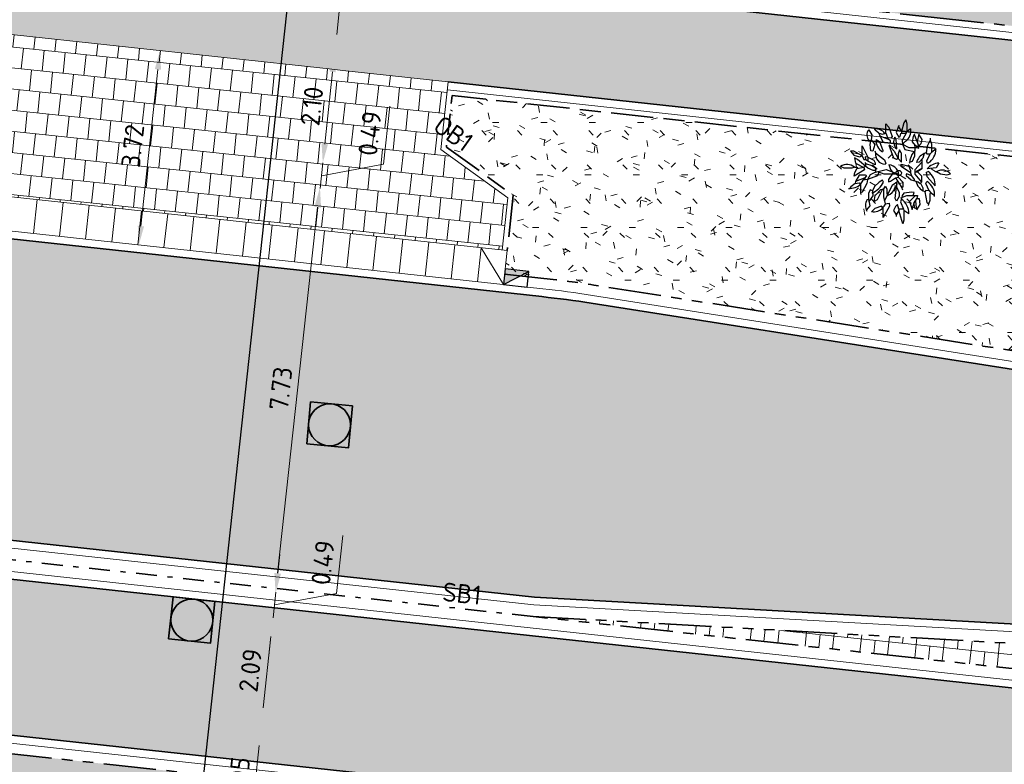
# Model space of a CAD drawing. Header units: metres. Extents: x 196651 to 397723, y 354703 to 710691.
# Tile 183 of 256: x 197913 to 197932, y 356130 to 356144. Entities that reach past the tile are written whole.
import ezdxf
from ezdxf.enums import TextEntityAlignment as Align

# ---------------------------------------------------------------- set-up
doc = ezdxf.new("R2010")
doc.units = ezdxf.units.M
doc.header["$MEASUREMENT"] = 0
for name, pattern in [('VH-GELEIDEBAND_50X200', [8, 4, -2, 0, -2]), ('VH-OPSLUITBAND_100X200', [16, 8, -2, 4, -2]), ('VH-RIJWIELPADBAND_410X225', [28, 16, -2, 2, -2, 0, -2, 2, -2]), ('VH-RWSBAND_110X220', [24, 10, -2, 2, -2, 2, -2, 2, -2]), ('VH-TROTTOIRBAND_180-200', [20, 10, -2, 2, -2, 2, -2])]:
    doc.linetypes.add(name, pattern=pattern)
for name, color, linetype, lineweight in [('N-WE-GR-BOOM-S', 96, 'Continuous', 25), ('N-WE-GR-GRAS_BERM-A', 86, 'Continuous', 5), ('N-WE-RI-PUT_OPHOOGTEBRENGEN-G', 7, 'Continuous', 35), ('N-WE-VH-GOOT_TEGEL-G', 170, 'Continuous', 35), ('N-WE-VH-KANTOPSLUITING_OPSLUITBAND_100X200-G', 5, 'VH-OPSLUITBAND_100X200', 35), ('N-WE-VH-KANTOPSLUITING_RIJWIELPADBAND_410X250-G', 5, 'VH-RIJWIELPADBAND_410X225', 35), ('N-WE-VH-KANTOPSLUITING_SCHEIDINGSBAND_115 345-G', 6, 'VH-GELEIDEBAND_50X200', 35), ('N-WE-VH-KANTOPSLUITING_TEKST-T', 7, 'VH-OPSLUITBAND_100X200', 35), ('N-WE-VH-KANTOPSLUITING_TROTTOIRBAND_180 200-G', 6, 'VH-TROTTOIRBAND_180-200', 35), ('N-WE-VH-KANTOPSLUITING_TROTTOIRBAND_RWS_110 220-G', 6, 'VH-RWSBAND_110X220', 35), ('N-WE-VH-KANTVERHARDING-G', 1, 'Continuous', 5), ('N-WE-VH-VERHARDING_ASFALT_DEKLAAG-G_ZWART', 252, 'Continuous', 5), ('N-WE-VH-VERHARDING_TEGEL-200X200X50-A', 252, 'Continuous', 18), ('N-WE-VH-VERHARDING_TEGEL-A', 252, 'Continuous', 5), ('N-WE-VH_BETON_PRINTBETON-A', 252, 'Continuous', 5), ('X-XX-AL-AANPIJLING-M', 7, 'Continuous', 18), ('X-XX-AL-VERWIJZING_DOORSNEDE-200-S', 3, 'Continuous', 25)]:
    doc.layers.add(name, color=color, linetype=linetype, lineweight=lineweight)
doc.layers.add('N-WE-RI-HWA_KOLK_TROTTOIR-S', color=150, linetype='Continuous')
doc.layers.add('N-WE-VH-VERHARDING_ASFALT_DEKLAAG-G_ROOD', color=7, linetype='Continuous', lineweight=5, true_color=0xbf4040)
doc.layers.add('X-XX-AL-HULPLIJNEN', color=4, linetype='Continuous', lineweight=25, plot=False)
doc.styles.add('NLCS-ISO', font='NLCS-ISO.ttf')
doc.styles.add('NLCS-ISO-M200-T18', font='NLCS-ISO.ttf')
doc.styles.get("Standard").update_dxf_attribs({"font": 'isocp.shx'})
doc.dimstyles.new('NLCS-M200-T18-PIJL', dxfattribs={"dimscale": 0.2, "dimtxt": 1.8, "dimasz": 1.8, "dimexe": 2, "dimexo": 2, "dimgap": 0.7, "dimtad": 1, "dimzin": 0, "dimdsep": 46, "dimtxsty": 'NLCS-ISO-M200-T18', "dimcen": 0, "dimdle": 2, "dimse1": 1, "dimse2": 1, "dimclrd": 256, "dimclre": 256, "dimclrt": 256, "dimadec": 1, "dimazin": 0, "dimtfac": 1, "dimtofl": 0, "dimtmove": 1, "dimatfit": 0, "dimfxl": 2, "dimfxlon": 1, "dimtfillclr": 254, "dimtolj": 1, "dimtzin": 0, "dimlwd": 18, "dimlwe": 18, "dimarcsym": 0})
pattern_1 = [(0, (0, 0), (1, 1), [0.12, -0.8]), (45, (0.4, 0.2), (-0.113137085, 1.8667619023), [0.12, -0.8]), (30, (0.08, 0.12), (0.2274613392, 1.2860254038), [0.12, -0.8]), (15, (0.32, 0.48), (0.3856270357, 0.724494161), [0.12, -0.8]), (135, (0.16, 2), (-0.02828427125, -0.6505382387), [0.12, -0.8]), (150, (1.2, 0.4), (0.2156921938, -0.5864101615), [0.12, -0.8]), (165, (0.24, 0.04), (0.1434520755, -0.7010146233), [0.12, -0.8]), (85, (0.4, 0.4), (-0.8726773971, 1.0400164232), [0.12, -0.8]), (100, (0, 0), (-1.1121176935, 0.7787131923), [0.12, -0.8])]

# ---------------------------------------------------------------- blocks, each defined once
blk = doc.blocks.new('TEKST TB')
at = {"style": 'NLCS-ISO'}
blk.add_attdef('TEKST_TROTTOIRBANDEN', text='', height=0.36, rotation=0.3407, dxfattribs=at).set_placement((0, 0), align=Align.BOTTOM_CENTER)
blk = doc.blocks.new('*D2102')
at = {"layer": 'Defpoints', "color": 0, "ltscale": 0.2, "transparency": 16777216}
for p in [(197915.914, 356143.368), (197916.045, 356143.354), (197915.643, 356139.656)]:
    blk.add_point(p, dxfattribs=at)
at = {"layer": 'X-XX-AL-AANPIJLING-M', "linetype": 'Continuous', "lineweight": 18, "ltscale": 0.2, "transparency": 16777216}
blk.add_line((197915.551, 356140.028), (197915.875, 356143.01), dxfattribs=at)
at = {"layer": 'X-XX-AL-AANPIJLING-M', "ltscale": 0.2, "transparency": 16777216}
for points in [[(197915.815, 356143.017), (197915.934, 356143.004), (197915.914, 356143.368)], [(197915.491, 356140.034), (197915.61, 356140.021), (197915.512, 356139.67)]]:
    blk.add_solid(points, dxfattribs=at)
at = {"layer": 'X-XX-AL-AANPIJLING-M', "ltscale": 0.2, "transparency": 16777216, "insert": (197915.395, 356141.554), "char_height": 0.36, "attachment_point": 5, "rotation": 83.7975, "style": 'NLCS-ISO-M200-T18'}
blk.add_mtext('\\A1;3.72', dxfattribs=at)
blk = doc.blocks.new('N-SRI-HWA-KOLK_TROTTOIR-SO')
blk.add_hatch(color=256).paths.add_polyline_path([(1.125, 0.75), (-1.125, 0.75), (-1.125, -0.75)])
blk.add_line((-1.125, -0.75), (1.125, 0.75))
at = {"flags": 128}
blk.add_lwpolyline([(-1.125, -0.75), (1.125, -0.75), (1.125, 0.75), (-1.125, 0.75)], close=True, dxfattribs=at)
blk = doc.blocks.new('OP HOOGTE BRENGEN PUT')
at = {"layer": 'N-WE-RI-PUT_OPHOOGTEBRENGEN-G', "flags": 128}
blk.add_lwpolyline([(-0.4, -0.4), (-0.4, 0.4), (0.4, 0.4), (0.4, -0.4)], close=True, dxfattribs=at)
at = {"layer": 'N-WE-RI-PUT_OPHOOGTEBRENGEN-G'}
blk.add_circle((0, 0), 0.4, dxfattribs=at)
blk = doc.blocks.new('*U299')
blk.add_line((-1.035, -9.525), (2.454, 22.582))
for tag, p in [('A200', (3.918, 21.8)), ('B200', (0.563, -9.075))]:
    blk.add_attdef(tag, text='', height=0.7, rotation=263.7984).set_placement(p, align=Align.CENTER)
blk = doc.blocks.new('BA041')
for p, q in [((237, 2379), (127, 1981)), ((330, 2532), (237, 2379)), ((330, 2532), (389, 2328)), ((-1422, 2057), (-1287, 1812)), ((-1126, 2040), (-1160, 2100)), ((-948, 1897), (-1126, 2040)), ((-948, 1897), (-779, 1846)), ((-948, 1897), (-897, 1770)), ((-779, 1846), (-618, 1897)), ((-618, 1897), (-618, 2337)), ((-618, 2337), (-474, 2176)), ((-618, 1897), (-500, 1609)), ((-474, 2176), (-313, 1744)), ((8, 2252), (-127, 1922)), ((-127, 1922), (8, 1702)), ((-14, 2197), (127, 1981)), ((68, 1736), (93, 1880)), ((93, 1880), (127, 1897)), ((127, 1981), (127, 1897)), ((127, 1897), (352, 1897)), ((389, 1964), (161, 1549)), ((389, 2328), (389, 1964)), ((567, 2100), (389, 1964)), ((-1329, 1532), (-1405, 1532)), ((-1355, 1363), (-1329, 1532)), ((-1312, 1575), (-1329, 1532)), ((-1287, 1812), (-1312, 1575)), ((-1312, 1575), (-1143, 1363)), ((-1075, 1600), (-923, 1499)), ((-923, 1499), (-754, 1067)), ((-897, 1770), (-737, 1473)), ((-897, 1770), (-500, 1609)), ((-737, 1473), (-389, 1431)), ((-364, 1651), (-528, 1677)), ((-389, 1524), (-500, 1609)), ((-389, 1431), (-389, 1524)), ((-313, 1744), (-364, 1651)), ((-127, 1600), (-186, 1702)), ((-93, 1151), (-127, 1600)), ((8, 1702), (68, 1736)), ((161, 1549), (186, 1372)), ((186, 1372), (322, 1507)), ((686, 1744), (635, 1490)), ((635, 1490), (864, 1219)), ((754, 1854), (686, 1744)), ((762, 1786), (754, 1854)), ((957, 1295), (762, 1786)), ((957, 1854), (874, 1505)), ((1109, 1592), (957, 1854)), ((957, 1295), (1067, 1405)), ((1067, 1405), (1109, 1592)), ((1490, 1566), (1355, 1270)), ((1499, 1651), (1490, 1566)), ((1490, 1566), (1558, 1380)), ((-2303, 1041), (-2134, 855)), ((-2134, 1041), (-2303, 1041)), ((-1744, 821), (-2134, 1041)), ((-1744, 1295), (-1473, 754)), ((-1744, 821), (-1744, 1295)), ((-1321, 1058), (-1355, 1363)), ((-1228, 1041), (-1321, 1058)), ((-1143, 1363), (-1228, 1041)), ((-1135, 1050), (-1109, 957)), ((-1109, 957), (-677, 627)), ((-754, 1067), (-762, 1016)), ((-457, 1304), (-212, 1041)), ((-237, 711), (-457, 1304)), ((-212, 1041), (-25, 694)), ((42, 1101), (-25, 906)), ((119, 957), (42, 1101)), ((135, 508), (135, 957)), ((186, 1372), (474, 1219)), ((186, 1372), (288, 1118)), ((288, 1118), (745, 1016)), ((474, 1219), (864, 1219)), ((770, 1058), (627, 872)), ((745, 1016), (745, 796)), ((770, 1219), (770, 1058)), ((864, 1219), (957, 1177)), ((957, 1177), (957, 1295)), ((1355, 1270), (1304, 965)), ((1304, 965), (1338, 906)), ((1558, 982), (1490, 906)), ((1558, 1380), (1558, 982)), ((1778, 1151), (1558, 982)), ((-2134, 855), (-1863, 770)), ((-2108, 720), (-2057, 474)), ((-1956, 643), (-2108, 720)), ((-2057, 474), (-1659, 262)), ((-1473, 237), (-1956, 643)), ((-1863, 770), (-1744, 821)), ((-1744, 821), (-1659, 635)), ((-1659, 635), (-1575, 635)), ((-1617, 500), (-1575, 457)), ((-1473, 754), (-1592, 770)), ((-1592, 770), (-1575, 635)), ((-1465, 559), (-1575, 635)), ((-1473, 754), (-1473, 565)), ((-1473, 754), (-1185, 618)), ((-1118, 389), (-1465, 559)), ((-1185, 618), (-1118, 483)), ((-1118, 483), (-1118, 389)), ((-677, 627), (-610, 457)), ((-237, 711), (-305, 720)), ((-102, 635), (-237, 711)), ((-25, 694), (-102, 635)), ((-25, 906), (-25, 694)), ((-25, 694), (135, 508)), ((635, 542), (491, 500)), ((491, 500), (508, 474)), ((627, 872), (525, 610)), ((525, 610), (525, 509)), ((745, 796), (635, 542)), ((1101, 508), (762, 144)), ((965, 516), (838, 500)), ((1151, 703), (965, 516)), ((1101, 652), (1101, 195)), ((1202, 923), (1151, 703)), ((1490, 906), (1321, 584)), ((1321, 584), (1329, 500)), ((1329, 500), (1405, 474)), ((1338, 906), (1490, 906)), ((-2599, 229), (-2769, 313)), ((-2227, 229), (-2599, 229)), ((-2108, 271), (-2227, 229)), ((-1634, 152), (-2117, -152)), ((-2117, -152), (-2091, 17)), ((-2108, 271), (-1973, 271)), ((-2091, 17), (-1990, 203)), ((-1973, 271), (-1990, 203)), ((-1659, 262), (-1990, 203)), ((-1575, 322), (-1659, 262)), ((-1659, 262), (-1634, 152)), ((-1575, 457), (-1278, 356)), ((-1575, 457), (-1575, 322)), ((-1211, 119), (-1473, 237)), ((-1109, 42), (-1355, -93)), ((-1278, 356), (-1109, 246)), ((-1109, 119), (-1211, 119)), ((-1109, 246), (-1109, 42)), ((-1109, 42), (-601, 169)), ((-948, 44), (-1016, -135)), ((-1012, 66), (-703, -42)), ((-610, 457), (-652, 423)), ((-601, 169), (-59, -42)), ((-254, 34), (-483, -313)), ((-466, 398), (-389, 169)), ((-389, 169), (-308, 55)), ((119, 415), (474, 322)), ((119, 313), (119, 415)), ((559, 0), (119, 313)), ((474, 322), (559, 119)), ((559, 119), (559, 0)), ((762, 144), (762, -51)), ((762, 59), (889, 59)), ((1101, 195), (889, 59)), ((889, 59), (1075, -135)), ((1321, 42), (1397, 68)), ((1346, -178), (1321, 42)), ((1786, 246), (1346, 195)), ((1719, 93), (1803, 76)), ((1913, 466), (1786, 246)), ((1803, 76), (1990, -34)), ((-2057, -398), (-2074, -500)), ((-1888, -102), (-2057, -398)), ((-1651, -254), (-2057, -398)), ((-1575, -102), (-1888, -102)), ((-1651, -254), (-1812, -516)), ((-1490, -305), (-1708, -347)), ((-1609, -254), (-1651, -254)), ((-1609, -254), (-1524, -135)), ((-1609, -254), (-1591, -324)), ((-1524, -135), (-1575, -102)), ((-1490, -305), (-1516, -500)), ((-1355, -93), (-1490, -305)), ((-1016, -135), (-1490, -305)), ((-931, -440), (-1151, -643)), ((-779, -347), (-931, -440)), ((-728, -432), (-779, -347)), ((-703, -42), (-59, -42)), ((-483, -313), (-483, -423)), ((-483, -423), (-389, -389)), ((-389, -389), (-161, -229)), ((-43, -407), (-305, -593)), ((-161, -229), (-25, -195)), ((-161, -229), (135, -677)), ((-102, -448), (-102, -652)), ((-59, -42), (0, 0)), ((-25, -195), (195, -432)), ((195, -432), (195, -669)), ((381, -34), (347, -51)), ((347, -51), (347, -119)), ((347, -119), (584, -330)), ((610, -135), (381, -34)), ((559, 0), (610, -135)), ((584, -330), (923, -415)), ((610, -135), (737, -313)), ((737, -313), (754, -373)), ((762, -51), (1075, -432)), ((923, -415), (1016, -500)), ((1075, -432), (1041, -491)), ((1075, -135), (1075, -432)), ((1287, -508), (1329, -398)), ((1329, -398), (1346, -406)), ((1736, -618), (1346, -178)), ((1990, -34), (2294, -85)), ((2294, -85), (2464, -42)), ((-2286, -652), (-2320, -728)), ((-2074, -500), (-2286, -652)), ((-2074, -500), (-1880, -474)), ((-1880, -474), (-1812, -542)), ((-1812, -516), (-1812, -940)), ((-1736, -914), (-1812, -940)), ((-1516, -500), (-1736, -914)), ((-1355, -804), (-1431, -974)), ((-1245, -847), (-1355, -804)), ((-1245, -847), (-1270, -957)), ((-1151, -643), (-1245, -847)), ((-1126, -1067), (-855, -787)), ((-779, -770), (-1033, -1270)), ((-855, -787), (-779, -770)), ((-779, -770), (-728, -787)), ((-728, -787), (-627, -627)), ((-728, -787), (-728, -1135)), ((-305, -593), (-686, -1338)), ((-627, -627), (-559, -762)), ((-559, -762), (-559, -957)), ((-559, -957), (-474, -931)), ((-102, -652), (-186, -711)), ((-169, -1211), (-102, -652)), ((-102, -652), (17, -923)), ((17, -923), (17, -1126)), ((195, -669), (135, -677)), ((135, -677), (186, -804)), ((618, -914), (246, -957)), ((728, -931), (618, -914)), ((686, -1075), (728, -931)), ((1016, -500), (1041, -491)), ((1041, -491), (1143, -711)), ((1143, -711), (1143, -821)), ((1295, -830), (1236, -889)), ((1236, -889), (1329, -1405)), ((1448, -847), (1287, -508)), ((1448, -847), (1295, -830)), ((1448, -847), (1524, -940)), ((-1812, -940), (-1803, -1016)), ((-1431, -1262), (-1499, -1270)), ((-1431, -974), (-1431, -1262)), ((-1431, -1262), (-1380, -1558)), ((-1236, -1092), (-1416, -1349)), ((-1270, -957), (-1236, -948)), ((-1236, -948), (-1236, -1092)), ((-1177, -1355), (-1126, -1067)), ((-1033, -1270), (-1177, -1355)), ((-728, -1135), (-643, -1473)), ((-559, -957), (-533, -1067)), ((-102, -1346), (-169, -1211)), ((17, -1126), (-102, -1346)), ((152, -1160), (76, -1372)), ((76, -1372), (229, -1719)), ((93, -1185), (381, -1075)), ((161, -1075), (152, -1160)), ((246, -957), (161, -1075)), ((381, -1075), (897, -1075)), ((796, -1075), (516, -1363)), ((516, -1363), (643, -1744)), ((737, -1422), (864, -1211)), ((796, -1323), (830, -1659)), ((897, -1075), (864, -1211)), ((864, -1211), (965, -1211)), ((965, -1211), (999, -1499)), ((1482, -1304), (1414, -1482)), ((1524, -940), (1482, -991)), ((1482, -991), (1482, -1304)), ((1524, -940), (1702, -1058)), ((-1380, -1558), (-1541, -1753)), ((-1135, -1685), (-1295, -1846)), ((-821, -1583), (-1135, -1685)), ((-762, -1651), (-821, -1583)), ((-432, -1583), (-737, -2117)), ((-737, -2117), (-737, -1609)), ((-643, -1473), (-449, -1431)), ((-449, -1431), (-432, -1583)), ((-152, -1592), (-246, -1778)), ((-246, -1778), (-119, -1998)), ((-59, -1507), (-152, -1592)), ((8, -1786), (-119, -1998)), ((8, -1719), (-59, -1507)), ((229, -1719), (8, -1719)), ((8, -1719), (8, -1786)), ((195, -2421), (8, -1786)), ((229, -1719), (246, -1786)), ((246, -1786), (246, -2252)), ((483, -1939), (246, -1786)), ((643, -1744), (737, -1422)), ((830, -1659), (878, -1700)), ((999, -1499), (847, -1753)), ((1329, -1405), (1414, -1482)), ((1397, -1414), (1414, -1482)), ((1414, -1482), (1405, -1549)), ((-119, -1998), (-119, -2074)), ((246, -2252), (195, -2421))]:
    blk.add_line(p, q)
blk.add_circle((0, 0), 125)
for centre, radius, start, end in [((-1101, 1803), 415, 141.7098, 221.6335), ((-1109, 1524), 576, 39.0531, 95.0425), ((-59, 2015), 635, 306.8699, 7.6961), ((-483, 1541), 601, 174.2894, 241.9755), ((203, 1482), 449, 150.5241, 228.0941), ((-627, 897), 483, 172.9987, 266.9335), ((1524, 279), 720, 107.796, 116.5651), ((991, 1135), 779, 302.1372, 1.232), ((1524, 279), 720, 116.5651, 162.204), ((1964, -339), 813, 93.6139, 139.2054), ((-2455, -119), 525, 48.2892, 125.9605), ((-500, -110), 500, 349.8753, 86.1859), ((991, -559), 745, 355.452, 57.0306), ((2074, -406), 542, 43.0694, 119.31), ((-1727, 68), 1118, 294.0503, 333.4349), ((1482, -237), 686, 192.8356, 249.3625), ((923, -1067), 787, 356.3861, 57.3391), ((-2354, 93), 830, 267.6627, 311.6335), ((-686, -576), 516, 287.2415, 344.8271), ((-1041, -1558), 542, 147.8043, 208.1237), ((-322, -1913), 804, 358.1913, 56.4755), ((-1194, -1236), 610, 260.5377, 316.1458), ((-1194, -1236), 610, 316.1458, 336.6951)]:
    blk.add_arc(centre, radius, start, end)
blk = doc.blocks.new('*D2135')
at = {"layer": 'Defpoints', "color": 0, "transparency": 16777216}
for p in [(197918.775, 356148.232), (197918.253, 356143.427), (197919.238, 356143.32)]:
    blk.add_point(p, dxfattribs=at)
at = {"layer": 'X-XX-AL-HULPLIJNEN', "linetype": 'Continuous', "lineweight": 18, "transparency": 16777216}
blk.add_line((197919.721, 356147.767), (197919.277, 356143.678), dxfattribs=at)
at = {"layer": 'X-XX-AL-HULPLIJNEN', "transparency": 16777216}
for points in [[(197919.662, 356147.773), (197919.781, 356147.76), (197919.76, 356148.125)], [(197919.217, 356143.685), (197919.337, 356143.672), (197919.238, 356143.32)]]:
    blk.add_solid(points, dxfattribs=at)
at = {"layer": 'X-XX-AL-HULPLIJNEN', "transparency": 16777216, "insert": (197919.181, 356145.757), "char_height": 0.36, "attachment_point": 5, "rotation": 83.7984, "style": 'NLCS-ISO-M200-T18'}
blk.add_mtext('\\A1;4.83', dxfattribs=at)
blk = doc.blocks.new('*D2136')
at = {"layer": 'Defpoints', "color": 0, "transparency": 16777216}
for p in [(197918.253, 356143.427), (197918.026, 356141.338), (197919.011, 356141.231)]:
    blk.add_point(p, dxfattribs=at)
at = {"layer": 'X-XX-AL-HULPLIJNEN', "linetype": 'Continuous', "lineweight": 18, "transparency": 16777216}
blk.add_line((197919.199, 356142.962), (197919.05, 356141.588), dxfattribs=at)
at = {"layer": 'X-XX-AL-HULPLIJNEN', "transparency": 16777216}
for points in [[(197919.14, 356142.969), (197919.259, 356142.956), (197919.238, 356143.32)], [(197918.99, 356141.595), (197919.11, 356141.582), (197919.011, 356141.231)]]:
    blk.add_solid(points, dxfattribs=at)
at = {"layer": 'X-XX-AL-HULPLIJNEN', "transparency": 16777216, "insert": (197918.807, 356142.31), "char_height": 0.36, "attachment_point": 5, "rotation": 83.7984, "style": 'NLCS-ISO-M200-T18'}
blk.add_mtext('\\A1;2.10', dxfattribs=at)
blk = doc.blocks.new('*D2137')
at = {"layer": 'Defpoints', "color": 0, "transparency": 16777216}
for p in [(197919.011, 356141.233), (197918.958, 356140.743), (197918.959, 356140.743)]:
    blk.add_point(p, dxfattribs=at)
at = {"layer": 'X-XX-AL-HULPLIJNEN', "linetype": 'Continuous', "lineweight": 18, "transparency": 16777216}
for p, q in [((197920.166, 356141.207), (197920.285, 356142.308)), ((197919.051, 356141.59), (197919.089, 356141.948)), ((197919.012, 356141.233), (197918.959, 356140.743)), ((197918.985, 356140.988), (197920.166, 356141.207)), ((197918.92, 356140.385), (197918.881, 356140.027))]:
    blk.add_line(p, q, dxfattribs=at)
at = {"layer": 'X-XX-AL-HULPLIJNEN', "transparency": 16777216}
for points in [[(197918.991, 356141.597), (197919.11, 356141.584), (197919.012, 356141.233)], [(197918.86, 356140.392), (197918.98, 356140.379), (197918.959, 356140.743)]]:
    blk.add_solid(points, dxfattribs=at)
at = {"layer": 'X-XX-AL-HULPLIJNEN', "transparency": 16777216, "insert": (197919.907, 356141.792), "char_height": 0.36, "attachment_point": 5, "rotation": 83.8096, "style": 'NLCS-ISO-M200-T18'}
blk.add_mtext('\\A1;0.49', dxfattribs=at)
blk = doc.blocks.new('*D2138')
at = {"layer": 'Defpoints', "color": 0, "transparency": 16777216}
for p in [(197918.958, 356140.743), (197918.112, 356133.061), (197918.118, 356133.061)]:
    blk.add_point(p, dxfattribs=at)
at = {"layer": 'X-XX-AL-HULPLIJNEN', "linetype": 'Continuous', "lineweight": 18, "transparency": 16777216}
blk.add_line((197918.912, 356140.386), (197918.151, 356133.419), dxfattribs=at)
at = {"layer": 'X-XX-AL-HULPLIJNEN', "transparency": 16777216}
for points in [[(197918.853, 356140.393), (197918.972, 356140.38), (197918.952, 356140.744)], [(197918.091, 356133.426), (197918.21, 356133.413), (197918.112, 356133.061)]]:
    blk.add_solid(points, dxfattribs=at)
at = {"layer": 'X-XX-AL-HULPLIJNEN', "transparency": 16777216, "insert": (197918.214, 356136.937), "char_height": 0.36, "attachment_point": 5, "rotation": 83.7618, "style": 'NLCS-ISO-M200-T18'}
blk.add_mtext('\\A1;7.73', dxfattribs=at)
blk = doc.blocks.new('*D2139')
at = {"layer": 'Defpoints', "color": 0, "transparency": 16777216}
for p in [(197918.118, 356133.061), (197918.065, 356132.574), (197918.065, 356132.574)]:
    blk.add_point(p, dxfattribs=at)
at = {"layer": 'X-XX-AL-HULPLIJNEN', "linetype": 'Continuous', "lineweight": 18, "transparency": 16777216}
for p, q in [((197919.272, 356133.036), (197919.392, 356134.137)), ((197918.157, 356133.419), (197918.196, 356133.776)), ((197918.118, 356133.061), (197918.065, 356132.574)), ((197918.092, 356132.817), (197919.272, 356133.036)), ((197918.026, 356132.216), (197917.987, 356131.858))]:
    blk.add_line(p, q, dxfattribs=at)
at = {"layer": 'X-XX-AL-HULPLIJNEN', "transparency": 16777216}
for points in [[(197918.098, 356133.425), (197918.217, 356133.412), (197918.118, 356133.061)], [(197917.967, 356132.223), (197918.086, 356132.21), (197918.065, 356132.574)]]:
    blk.add_solid(points, dxfattribs=at)
at = {"layer": 'X-XX-AL-HULPLIJNEN', "transparency": 16777216, "insert": (197919.014, 356133.621), "char_height": 0.36, "attachment_point": 5, "rotation": 83.7786, "style": 'NLCS-ISO-M200-T18'}
blk.add_mtext('\\A1;0.49', dxfattribs=at)
blk = doc.blocks.new('*D2140')
at = {"layer": 'Defpoints', "color": 0, "transparency": 16777216}
for p in [(197918.065, 356132.574), (197917.839, 356130.499), (197917.839, 356130.499)]:
    blk.add_point(p, dxfattribs=at)
at = {"layer": 'X-XX-AL-HULPLIJNEN', "linetype": 'Continuous', "lineweight": 18, "transparency": 16777216}
blk.add_line((197918.026, 356132.216), (197917.878, 356130.857), dxfattribs=at)
at = {"layer": 'X-XX-AL-HULPLIJNEN', "transparency": 16777216}
for points in [[(197917.967, 356132.223), (197918.086, 356132.21), (197918.065, 356132.574)], [(197917.819, 356130.863), (197917.938, 356130.85), (197917.839, 356130.499)]]:
    blk.add_solid(points, dxfattribs=at)
at = {"layer": 'X-XX-AL-HULPLIJNEN', "transparency": 16777216, "insert": (197917.634, 356131.571), "char_height": 0.36, "attachment_point": 5, "rotation": 83.7877, "style": 'NLCS-ISO-M200-T18'}
blk.add_mtext('\\A1;2.09', dxfattribs=at)
blk = doc.blocks.new('*D2141')
at = {"layer": 'Defpoints', "color": 0, "transparency": 16777216}
for p in [(197917.839, 356130.499), (197917.616, 356128.458), (197917.616, 356128.458)]:
    blk.add_point(p, dxfattribs=at)
at = {"layer": 'X-XX-AL-HULPLIJNEN', "linetype": 'Continuous', "lineweight": 18, "transparency": 16777216}
blk.add_line((197917.8, 356130.141), (197917.655, 356128.816), dxfattribs=at)
at = {"layer": 'X-XX-AL-HULPLIJNEN', "transparency": 16777216}
for points in [[(197917.741, 356130.147), (197917.86, 356130.134), (197917.839, 356130.499)], [(197917.595, 356128.822), (197917.715, 356128.809), (197917.616, 356128.458)]]:
    blk.add_solid(points, dxfattribs=at)
at = {"layer": 'X-XX-AL-HULPLIJNEN', "transparency": 16777216, "insert": (197917.409, 356129.513), "char_height": 0.36, "attachment_point": 5, "rotation": 83.7445, "style": 'NLCS-ISO-M200-T18'}
blk.add_mtext('\\A1;2.05', dxfattribs=at)

msp = doc.modelspace()

# ---------------------------------------------------------------- hatches: boundary and pattern name
at = {"layer": 'N-WE-GR-GRAS_BERM-A'}
h = msp.add_hatch(dxfattribs=at)
h.set_pattern_fill('AGR-GRAS_01', color=256, scale=0.04, pattern_type=2)
h.set_pattern_definition(pattern_1)
h.paths.add_polyline_path([(197921.472, 356142.513), (197921.365, 356141.531), (197922.636, 356140.614), (197922.473, 356139.115), (197923.698, 356138.981), (197934.398, 356137.301), (197937.025, 356139.257), (197937.077, 356139.613), (197945.182, 356138.34), (197945.353, 356139.917)])
h = msp.add_hatch(dxfattribs=at)
h.set_pattern_fill('AGR-GRAS_01', color=256, scale=0.04, pattern_type=2)
h.set_pattern_definition(pattern_1)
h.paths.add_polyline_path([(198023.675, 356118.823), (197974.173, 356123.589), (197950.023, 356126.213), (197937.637, 356127.317), (197884.311, 356133.112, 0.003613), (197882.76, 356133.269, 0.318684), (197874.942, 356128.759), (197875.896, 356128.785, 0.015836), (197877.154, 356128.86), (197885.774, 356129.648, -0.026297), (197888.621, 356129.758), (197906.377, 356129.508, -0.005309), (197908.576, 356129.454), (197908.577, 356129.474), (197909.576, 356129.434), (197909.576, 356129.434, -0.015826), (197916.115, 356128.932), (197936.647, 356126.701, 0.004591), (197938.472, 356126.519), (197950.545, 356125.431), (197951.541, 356125.342), (197955.595, 356124.976, -0.004591), (197957.489, 356124.788), (197996.208, 356120.581), (197997.2, 356120.453, -0.008349), (198000.633, 356120.022), (198012.841, 356118.281), (198022.11, 356116.959), (198022.124, 356117.058), (198023.114, 356116.917), (198023.51, 356116.861)])
at = {"layer": 'N-WE-VH-VERHARDING_ASFALT_DEKLAAG-G_ROOD'}
h = msp.add_hatch(color=256, dxfattribs=at)
edge = h.paths.add_edge_path()
edge.add_line((198011.035, 356135.928), (198028.243, 356135.984))
edge.add_line((198028.243, 356135.984), (198028.262, 356137.934))
edge.add_line((198028.262, 356137.934), (198011.033, 356137.878))
edge.add_line((198011.033, 356137.878), (198004.892, 356137.884))
edge.add_line((198004.892, 356137.884), (197983.514, 356137.818))
edge.add_arc((197983.483, 356147.968), 10.15, 261.1344, 270.176, ccw=False)
edge.add_line((197981.919, 356137.94), (197977.563, 356138.619))
edge.add_arc((197976.045, 356128.887), 9.85, 81.1344, 83.7975)
edge.add_line((197977.109, 356138.679), (197888.852, 356148.271))
edge.add_arc((197885.924, 356121.329), 27.1, 83.7975, 85.1019)
edge.add_line((197888.238, 356148.33), (197859.362, 356150.805))
edge.add_arc((197857.788, 356133.778), 17.1, 84.719, 95.045)
edge.add_line((197856.284, 356150.811), (197850.844, 356150.331))
edge.add_arc((197855.911, 356080.272), 70.242, 94.13713, 102.28686)
edge.add_line((197840.963, 356148.905), (197836.009, 356147.655))
edge.add_arc((197843.558, 356117.743), 30.85, 104.1635, 114.284)
edge.add_line((197830.87, 356145.863), (197815.858, 356139.09))
edge.add_line((197815.858, 356139.09), (197816.66, 356137.312))
edge.add_line((197816.66, 356137.312), (197831.672, 356144.086))
edge.add_arc((197843.558, 356117.743), 28.9, 104.1635, 114.284, ccw=False)
edge.add_line((197836.486, 356145.764), (197841.409, 356147.007))
edge.add_arc((197855.911, 356080.272), 68.292, 94.12426, 102.26025, ccw=False)
edge.add_line((197850.999, 356148.387), (197856.456, 356148.869))
edge.add_arc((197857.788, 356133.778), 15.15, 84.6951, 95.045, ccw=False)
edge.add_line((197859.189, 356148.863), (197888.072, 356146.387))
edge.add_arc((197885.924, 356121.329), 25.15, 83.7975, 85.1019, ccw=False)
edge.add_line((197888.642, 356146.332), (197976.899, 356136.74))
edge.add_arc((197976.045, 356128.887), 7.9, 81.1344, 83.7975, ccw=False)
edge.add_line((197977.263, 356136.692), (197981.618, 356136.013))
edge.add_arc((197983.483, 356147.968), 12.1, 261.1344, 270.176)
edge.add_line((197983.52, 356135.868), (198004.894, 356135.934))
edge.add_line((198004.894, 356135.934), (198011.035, 356135.928))
edge = h.paths.add_edge_path()
edge.add_arc((197735.003, 356097.342), 2.15, 118.9535, 140.4824)
edge.add_line((197733.345, 356098.71), (197731.522, 356097.701))
edge.add_arc((197719.855, 356118.789), 24.1, 293.8738, 298.9535, ccw=False)
edge.add_line((197729.609, 356096.751), (197729.231, 356096.584))
edge.add_arc((197729.054, 356095.959), 0.65, 74.1587, 113.8738)
edge.add_line((197728.791, 356096.553), (197708.133, 356087.41))
edge.add_arc((197831.421, 355808.854), 304.62, 113.87385, 126.26105)
edge.add_arc((197652.52, 356052.745), 2.15, 126.2609, 147.8646)
edge.add_arc((197831.421, 355808.854), 304.47, 126.41002, 127.37279)
edge.add_arc((197651.312, 356044.658), 7.75, 127.3728, 128.3922)
edge.add_arc((197646.718, 356049.603), 1.15, 100.9725, 132.9621)
edge.add_arc((197651.312, 356044.658), 7.9, 132.9021, 137.2814)
edge.add_line((197645.508, 356050.017), (197644.998, 356049.465))
edge.add_line((197644.998, 356049.465), (197643.565, 356050.788))
edge.add_line((197643.565, 356050.788), (197644.075, 356051.34))
edge.add_arc((197651.312, 356044.658), 9.85, 127.3728, 137.2815, ccw=False)
edge.add_arc((197831.421, 355808.854), 306.57, 113.87385, 127.37279, ccw=False)
edge.add_line((197707.344, 356089.193), (197728.759, 356098.671))
edge.add_arc((197719.855, 356118.789), 22, 293.8738, 298.9535)
edge.add_line((197730.506, 356099.539), (197734.603, 356101.806))
edge.add_arc((197748.158, 356077.305), 28, 113.5265, 118.9535, ccw=False)
edge.add_line((197736.981, 356102.978), (197748.679, 356108.071))
edge.add_line((197748.679, 356108.071), (197786.992, 356124.869))
edge.add_arc((197778.901, 356143.323), 20.15, 293.6748, 307.6944)
edge.add_arc((197803.364, 356111.676), 19.85, 114.284, 127.7136, ccw=False)
edge.add_line((197795.2, 356129.769), (197815.858, 356139.09))
edge.add_line((197815.858, 356139.09), (197816.66, 356137.312))
edge.add_line((197816.66, 356137.312), (197814.823, 356136.484))
edge.add_arc((197815.708, 356134.524), 2.15, 114.284, 135.8129)
edge.add_line((197814.166, 356136.022), (197808.312, 356133.381))
edge.add_arc((197808.415, 356131.234), 2.15, 92.7551, 114.284)
edge.add_line((197807.531, 356133.193), (197796.002, 356127.992))
edge.add_arc((197803.364, 356111.676), 17.9, 114.284, 127.7039)
edge.add_arc((197778.901, 356143.323), 22.1, 293.6748, 307.7039, ccw=False)
edge.add_line((197787.775, 356123.083), (197760.165, 356110.978))
edge.add_line((197760.165, 356110.978), (197749.46, 356106.284))
edge.add_line((197749.46, 356106.284), (197737.759, 356101.19))
edge.add_arc((197748.158, 356077.305), 26.05, 113.5265, 118.9535)
edge.add_line((197735.547, 356100.099), (197733.962, 356099.223))
at = {"layer": 'N-WE-VH-VERHARDING_ASFALT_DEKLAAG-G_ZWART'}
h = msp.add_hatch(color=256, dxfattribs=at)
h.paths.add_polyline_path([(198025.371, 356127.005), (198025.37, 356127.001), (198025.371, 356127.001)])
edge = h.paths.add_edge_path()
edge.add_line((197885.602, 356137.538), (197885.548, 356137.041))
edge.add_line((197885.548, 356137.041), (197923.043, 356132.967))
edge.add_line((197923.043, 356132.967), (197950.537, 356131.425))
edge.add_arc((197975.953, 356329.652), 199.85, 262.69345, 263.79843)
edge.add_line((197954.364, 356130.972), (197973.228, 356128.922))
edge.add_arc((197995.142, 356330.585), 202.85, 263.79843, 270.17646)
edge.add_line((197995.766, 356127.736), (198024.577, 356127.167))
edge.add_line((198024.577, 356127.167), (198024.889, 356130.879))
edge.add_line((198024.889, 356130.879), (198011.043, 356130.708))
edge.add_line((198011.043, 356130.708), (198004.902, 356130.714))
edge.add_line((198004.902, 356130.714), (197995.758, 356130.686))
edge.add_arc((197995.144, 356330.585), 199.9, 263.79843, 270.17598, ccw=False)
edge.add_line((197973.549, 356131.855), (197954.739, 356133.899))
edge.add_arc((197976.334, 356332.629), 199.9, 262.70225, 263.79843, ccw=False)
edge.add_line((197950.942, 356134.348), (197923.652, 356138.634))
edge.add_line((197923.652, 356138.634), (197890.878, 356142.196))
edge.add_line((197890.878, 356142.196), (197890.828, 356141.741))
edge.add_line((197890.828, 356141.741), (197889.493, 356140.667))
edge.add_line((197889.493, 356140.667), (197885.602, 356137.538))
msp.add_hatch(color=256, dxfattribs=at).paths.add_polyline_path([(197937.955, 356130.602), (197884.401, 356136.422), (197884.327, 356133.462), (197937.67, 356127.666), (197949.65, 356126.598), (197974.206, 356123.937), (198023.902, 356119.153), (198024.205, 356122.748), (197974.529, 356126.869), (197950.331, 356129.499)])
at = {"layer": 'N-WE-VH-VERHARDING_TEGEL-200X200X50-A'}
h = msp.add_hatch(dxfattribs=at)
h.set_pattern_fill('AVH-TEGEL_200X200_HALFST', color=256, scale=2, angle=264, pattern_type=2)
h.set_pattern_definition([(264, (0, 0), (0.15709299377, -0.4187144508), [0.4, -0.4]), (354, (0, 0), (0.0418113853, 0.39780875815), [])])
h.paths.add_polyline_path([(197915.134, 356143.453), (197912.913, 356143.694), (197912.775, 356142.429), (197911.296, 356141.788), (197911.188, 356140.793), (197922.423, 356139.573), (197922.531, 356140.567), (197921.259, 356141.484), (197921.399, 356142.772), (197919.131, 356143.019)])
at = {"layer": 'N-WE-VH-VERHARDING_TEGEL-A'}
h = msp.add_hatch(dxfattribs=at)
h.set_pattern_fill('AVH-TEGEL_300X300_HALFST', color=256, scale=2, angle=173, style=0, pattern_type=2)
h.set_pattern_definition([(173, (0, 0), (-0.632088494, -0.22464223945), [0.6, -0.6]), (263, (0, 0), (0.595527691, -0.073121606), [])])
edge = h.paths.add_edge_path()
edge.add_line((197964.238, 356145.208), (197964.119, 356143.913))
edge.add_line((197964.119, 356143.913), (197961.391, 356144.163))
edge.add_line((197961.391, 356144.163), (197961.51, 356145.458))
edge.add_line((197961.51, 356145.458), (197960.71, 356145.531))
edge.add_line((197960.71, 356145.531), (197960.738, 356146.06))
edge.add_line((197960.738, 356146.06), (197958.024, 356146.329))
edge.add_line((197958.024, 356146.329), (197957.969, 356145.775))
edge.add_line((197957.969, 356145.775), (197957.648, 356145.804))
edge.add_line((197957.648, 356145.804), (197957.699, 356146.38))
edge.add_line((197957.699, 356146.38), (197954.264, 356146.688))
edge.add_line((197954.264, 356146.688), (197953.951, 356146.699))
edge.add_line((197953.951, 356146.699), (197952.968, 356146.796))
edge.add_line((197952.968, 356146.796), (197950.509, 356147.014))
edge.add_line((197950.509, 356147.014), (197950.445, 356146.459))
edge.add_line((197950.445, 356146.459), (197950.113, 356146.509))
edge.add_line((197950.113, 356146.509), (197950.173, 356147.046))
edge.add_line((197950.173, 356147.046), (197947.515, 356147.282))
edge.add_line((197947.515, 356147.282), (197947.455, 356146.734))
edge.add_line((197947.455, 356146.734), (197946.744, 356146.802))
edge.add_line((197946.744, 356146.802), (197946.629, 356145.508))
edge.add_line((197946.629, 356145.508), (197945.287, 356145.637))
edge.add_line((197945.287, 356145.637), (197943.893, 356145.771))
edge.add_line((197943.893, 356145.771), (197942.689, 356145.785))
edge.add_line((197942.689, 356145.785), (197942.512, 356144.225))
edge.add_line((197942.512, 356144.225), (197923.356, 356146.301))
edge.add_line((197923.356, 356146.301), (197921.738, 356148.17))
edge.add_line((197921.738, 356148.17), (197921.896, 356149.889))
edge.add_line((197921.896, 356149.889), (197920.134, 356150.052))
edge.add_line((197920.134, 356150.052), (197919.95, 356148.111))
edge.add_line((197919.95, 356148.111), (197919.633, 356145.197))
edge.add_line((197919.633, 356145.197), (197977.139, 356138.947))
edge.add_arc((197976.045, 356128.887), 10.12, 81.1344, 83.7975, ccw=False)
edge.add_line((197977.605, 356138.886), (197981.624, 356138.259))
edge.add_line((197981.624, 356138.259), (197981.774, 356139.643))
edge.add_line((197981.774, 356139.643), (197980.64, 356140.821))
edge.add_line((197980.64, 356140.821), (197980.752, 356143.489))
edge.add_line((197980.752, 356143.489), (197980.774, 356143.675))
edge.add_line((197980.774, 356143.675), (197977.425, 356143.991))
edge.add_line((197977.425, 356143.991), (197977.467, 356144.48))
edge.add_line((197977.467, 356144.48), (197974.785, 356144.704))
edge.add_line((197974.785, 356144.704), (197974.754, 356144.241))
edge.add_line((197974.754, 356144.241), (197974.409, 356144.268))
edge.add_line((197974.409, 356144.268), (197974.444, 356144.742))
edge.add_line((197974.444, 356144.742), (197970.996, 356145.082))
edge.add_line((197970.996, 356145.082), (197970.93, 356144.586))
edge.add_line((197970.93, 356144.586), (197970.632, 356144.61))
edge.add_line((197970.632, 356144.61), (197970.672, 356145.099))
edge.add_line((197970.672, 356145.099), (197967.332, 356145.413))
edge.add_line((197967.332, 356145.413), (197967.273, 356144.919))
edge.add_line((197967.273, 356144.919), (197966.956, 356144.946))
edge.add_line((197966.956, 356144.946), (197967.016, 356145.493))
edge.add_line((197967.016, 356145.493), (197964.281, 356145.751))
edge.add_line((197964.281, 356145.751), (197964.238, 356145.208))
at = {"layer": 'N-WE-VH_BETON_PRINTBETON-A'}
h = msp.add_hatch(dxfattribs=at)
h.set_pattern_fill('AVH-BSS_KEIFORMAAT_BLOK', color=256, scale=2.5, angle=174, style=0, pattern_type=2)
h.set_pattern_definition([(174, (192530.86267, 422217.27925), (-0.0548774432, -0.522123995), []), (174, (192530.83523, 422217.0182), (-0.5770014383, -0.467246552), [0.525, -0.525]), (264, (192530.86267, 422217.27925), (0.522123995, -0.0548774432), []), (264, (192531.12373, 422217.2518), (0.467246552, -0.5770014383), [0.525, -0.525])])
h.paths.add_polyline_path([(197950.365, 356129.867), (197950.916, 356129.808), (197951.044, 356130.988, -0.000682), (197950.503, 356131.057), (197923.013, 356132.598), (197937.992, 356130.971)])

# ---------------------------------------------------------------- linework, layer by layer
at = {"layer": 'N-WE-VH-GOOT_TEGEL-G', "flags": 128}
for points in [[(197859.362, 356150.805), (197888.238, 356148.33, -0.005692), (197888.852, 356148.271), (197919.604, 356144.929), (197977.109, 356138.679, -0.01162), (197977.563, 356138.619), (197981.919, 356137.94, 0.039472), (197983.514, 356137.818), (198004.892, 356137.884), (198011.033, 356137.878), (198021.432, 356137.912), (198031.277, 356137.944, 0.349206), (198041.141, 356145.842), (198043.496, 356156.195)], [(197921.399, 356142.772), (197976.899, 356136.74, -0.01162), (197977.263, 356136.692), (197981.618, 356136.013, 0.039472), (197983.52, 356135.868), (198004.894, 356135.934), (198011.035, 356135.928), (198028.228, 356135.984, -0.439962), (198029.378, 356134.738), (198029.068, 356131.048)], [(197889.554, 356142.34), (197923.183, 356138.685, -0.011891), (197924.118, 356138.561), (197950.942, 356134.348, 0.004783), (197954.739, 356133.899), (197973.549, 356131.855, 0.027835), (197995.758, 356130.686), (198004.902, 356130.714), (198011.043, 356130.708), (198026.63, 356130.901), (198029.068, 356131.048)], [(198028.569, 356126.908), (198025.444, 356127.15), (197995.766, 356127.736, -0.027837), (197973.228, 356128.922), (197954.364, 356130.972, -0.004821), (197950.537, 356131.425), (197923.043, 356132.967), (197883.362, 356137.279, 0.015935), (197876.202, 356137.816, 1), (197876.17, 356137.077, -0.015934), (197883.282, 356136.543), (197937.955, 356130.602), (197950.331, 356129.499), (197974.529, 356126.869), (198024.333, 356122.737), (198028.199, 356122.504)], [(197874.449, 356128.495, -0.333809), (197882.793, 356133.618, -0.003613), (197884.348, 356133.46), (197937.672, 356127.666), (197950.057, 356126.562), (197974.209, 356123.937), (198025.103, 356119.037), (198027.987, 356118.706)]]:
    msp.add_lwpolyline(points, format="xyb", dxfattribs=at)
at = {"layer": 'N-WE-VH-KANTOPSLUITING_OPSLUITBAND_100X200-G', "ltscale": 0.1, "flags": 128}
msp.add_lwpolyline([(197934.398, 356137.301), (197937.025, 356139.257), (197937.077, 356139.613), (197945.182, 356138.34), (197945.353, 356139.917), (197921.472, 356142.513), (197921.365, 356141.531), (197922.636, 356140.614), (197922.522, 356139.562)], dxfattribs=at)
at = {"layer": 'N-WE-VH-KANTOPSLUITING_RIJWIELPADBAND_410X250-G', "ltscale": 0.1, "flags": 128}
msp.add_lwpolyline([(197921.349, 356145.011), (197974.156, 356139.271)], dxfattribs=at)
at = {"layer": 'N-WE-VH-KANTOPSLUITING_SCHEIDINGSBAND_115 345-G', "ltscale": 0.1, "flags": 128}
msp.add_lwpolyline([(197923.013, 356132.598), (197883.322, 356136.911, 0.015935), (197876.186, 356137.446)], format="xyb", dxfattribs=at)
at = {"layer": 'N-WE-VH-KANTOPSLUITING_TROTTOIRBAND_180 200-G', "ltscale": 0.1, "flags": 128}
for points in [[(197922.473, 356139.115), (197923.22, 356139.033, -0.011891), (197924.173, 356138.907), (197934.042, 356137.357)], [(197874.898, 356128.662, -0.322449), (197882.76, 356133.269, -0.003613), (197884.311, 356133.112), (197937.637, 356127.317), (197950.023, 356126.213), (197974.173, 356123.589), (198023.675, 356118.823), (198023.51, 356116.861), (198023.114, 356116.917)]]:
    msp.add_lwpolyline(points, format="xyb", dxfattribs=at)
at = {"layer": 'N-WE-VH-KANTOPSLUITING_TROTTOIRBAND_RWS_110 220-G', "ltscale": 0.1, "flags": 128}
msp.add_lwpolyline([(197923.013, 356132.598), (197950.503, 356131.057, 0.004805), (197954.324, 356130.604), (197973.188, 356128.554, 0.027831), (197995.763, 356127.366), (198024.325, 356126.802), (198024.017, 356123.135), (197974.565, 356127.238), (197950.365, 356129.867), (197937.992, 356130.971), (197923.013, 356132.598)], format="xyb", dxfattribs=at)
at = {"layer": 'N-WE-VH-KANTVERHARDING-G', "flags": 128}
for points in [[(197859.375, 356150.954), (197888.251, 356148.48, -0.005692), (197888.868, 356148.42), (197919.621, 356145.078), (197977.126, 356138.828, -0.01162), (197977.586, 356138.767), (197981.942, 356138.088, 0.039472), (197983.514, 356137.968), (198004.892, 356138.034), (198011.033, 356138.028), (198031.276, 356138.094)], [(197921.383, 356142.623), (197976.883, 356136.591, -0.01162)], [(197889.57, 356142.489), (197923.199, 356138.835, -0.011891), (197924.142, 356138.709), (197950.963, 356134.497, 0.00478), (197954.756, 356134.048), (197973.565, 356132.004, 0.027835), (197995.757, 356130.836), (198004.901, 356130.864), (198011.042, 356130.858), (198026.624, 356131.051), (198028.929, 356131.19)], [(198028.557, 356126.758), (198025.437, 356127), (197995.765, 356127.586, -0.027835), (197973.212, 356128.773), (197954.348, 356130.823, -0.004815), (197950.523, 356131.276), (197923.031, 356132.818), (197883.346, 356137.13, 0.015935), (197876.196, 356137.666, 1), (197876.177, 356137.227, -0.015934), (197883.298, 356136.692), (197937.97, 356130.752), (197950.346, 356129.648), (197974.544, 356127.019), (198024.344, 356122.887)], [(197876.196, 356137.666, -0.015935), (197883.346, 356137.13), (197923.031, 356132.818), (197950.523, 356131.276)], [(197874.68, 356128.663, -0.325458), (197882.779, 356133.468, -0.003613), (197884.332, 356133.311), (197937.657, 356127.516), (197950.043, 356126.412), (197974.193, 356123.788), (198025.087, 356118.888), (198027.794, 356118.577)]]:
    msp.add_lwpolyline(points, format="xyb", dxfattribs=at)
for points in [[(197912.913, 356143.694), (197915.134, 356143.453), (197919.131, 356143.019), (197919.394, 356142.99), (197921.399, 356142.772)], [(197921.259, 356141.484), (197921.399, 356142.772)], [(197922.423, 356139.573), (197922.531, 356140.567), (197921.259, 356141.484)], [(197922.452, 356138.916), (197922.522, 356139.562), (197911.089, 356140.804), (197911.019, 356140.158)], [(197913.574, 356140.534), (197913.504, 356139.888)], [(197914.071, 356140.48), (197914.001, 356139.834)], [(197914.568, 356140.426), (197914.498, 356139.78)], [(197915.066, 356140.372), (197914.995, 356139.726)], [(197915.563, 356140.318), (197915.492, 356139.672)], [(197916.06, 356140.264), (197915.989, 356139.618)], [(197916.557, 356140.21), (197916.487, 356139.564)], [(197917.054, 356140.156), (197916.984, 356139.51)], [(197917.551, 356140.102), (197917.481, 356139.456)], [(197918.048, 356140.048), (197917.978, 356139.402)], [(197918.545, 356139.994), (197918.475, 356139.348)], [(197919.042, 356139.94), (197918.972, 356139.294)], [(197919.539, 356139.886), (197919.469, 356139.24)], [(197920.036, 356139.832), (197919.966, 356139.186)], [(197920.533, 356139.778), (197920.463, 356139.132)], [(197921.03, 356139.724), (197920.96, 356139.078)], [(197921.528, 356139.67), (197921.457, 356139.024)], [(197922.025, 356139.616), (197921.954, 356138.97)], [(197922.025, 356139.616), (197922.452, 356138.916)], [(197922.522, 356139.562), (197922.451, 356138.916)]]:
    msp.add_lwpolyline(points, dxfattribs=at)

# ---------------------------------------------------------------- block references
at = {"layer": 'N-WE-GR-BOOM-S', "xscale": 0.0004, "yscale": 0.0004, "zscale": 0.001}
msp.add_blockref('BA041', (197929.973, 356141.039), dxfattribs=at)
at = {"layer": 'N-WE-RI-HWA_KOLK_TROTTOIR-S', "xscale": 0.2000000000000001, "yscale": 0.2000000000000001, "zscale": 0.2000000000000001, "rotation": 353.7984465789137}
msp.add_blockref('N-SRI-HWA-KOLK_TROTTOIR-SO', (197922.692, 356139.041), dxfattribs=at)
at = {"layer": 'N-WE-RI-PUT_OPHOOGTEBRENGEN-G'}
for p, rotation in [((197919.141, 356136.246), 354.6394339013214), ((197916.519, 356132.529), 353.7746439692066)]:
    msp.add_blockref('OP HOOGTE BRENGEN PUT', p, dxfattribs=dict(at, rotation=rotation))
at = {"layer": 'N-WE-VH-KANTOPSLUITING_TEKST-T'}
for p, rotation, values in [((197921.33, 356141.556), 324.2011928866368, {'TEKST_TROTTOIRBANDEN': 'OB1'}), ((197921.632, 356132.748), 353.7984369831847, {'TEKST_TROTTOIRBANDEN': 'SB1'})]:
    msp.add_blockref('TEKST TB', p, dxfattribs=dict(at, rotation=rotation)).add_auto_attribs(values)
at = {"layer": 'X-XX-AL-VERWIJZING_DOORSNEDE-200-S'}
msp.add_blockref('*U299', (197916.964, 356131.57), dxfattribs=at)

# ---------------------------------------------------------------- dimensions: what is measured, and where the dimension line sits
at = {"layer": 'X-XX-AL-AANPIJLING-M', "ltscale": 0.2}
dim = msp.add_aligned_dim(p1=(197915.643, 356139.656), p2=(197916.045, 356143.354), distance=0.132, dimstyle='NLCS-M200-T18-PIJL', dxfattribs=at)
dim.commit()
dim.dimension.update_dxf_attribs({"geometry": '*D2102', "text_midpoint": (197915.395, 356141.554)})
at = {"layer": 'X-XX-AL-HULPLIJNEN'}
for p1, p2, distance, picture, middle in [((197918.775, 356148.232), (197918.253, 356143.427), 0.991, '*D2135', (197919.181, 356145.757)), ((197918.253, 356143.427), (197918.026, 356141.338), 0.991, '*D2136', (197918.807, 356142.31)), ((197919.011, 356141.233), (197918.958, 356140.743), 0.001, '*D2137', (197919.863, 356141.381)), ((197918.958, 356140.743), (197918.118, 356133.061), -0.006, '*D2138', (197918.214, 356136.937)), ((197918.118, 356133.061), (197918.065, 356132.574), 0, '*D2139', (197918.969, 356133.21)), ((197918.065, 356132.574), (197917.839, 356130.499), 0, '*D2140', (197917.634, 356131.571)), ((197917.839, 356130.499), (197917.616, 356128.458), 0, '*D2141', (197917.409, 356129.513))]:
    dim = msp.add_aligned_dim(p1=p1, p2=p2, distance=distance, dimstyle='NLCS-M200-T18-PIJL', dxfattribs=at)
    dim.commit()
    dim.dimension.update_dxf_attribs({"geometry": picture, "text_midpoint": middle})

doc.saveas('drawing.dxf')
